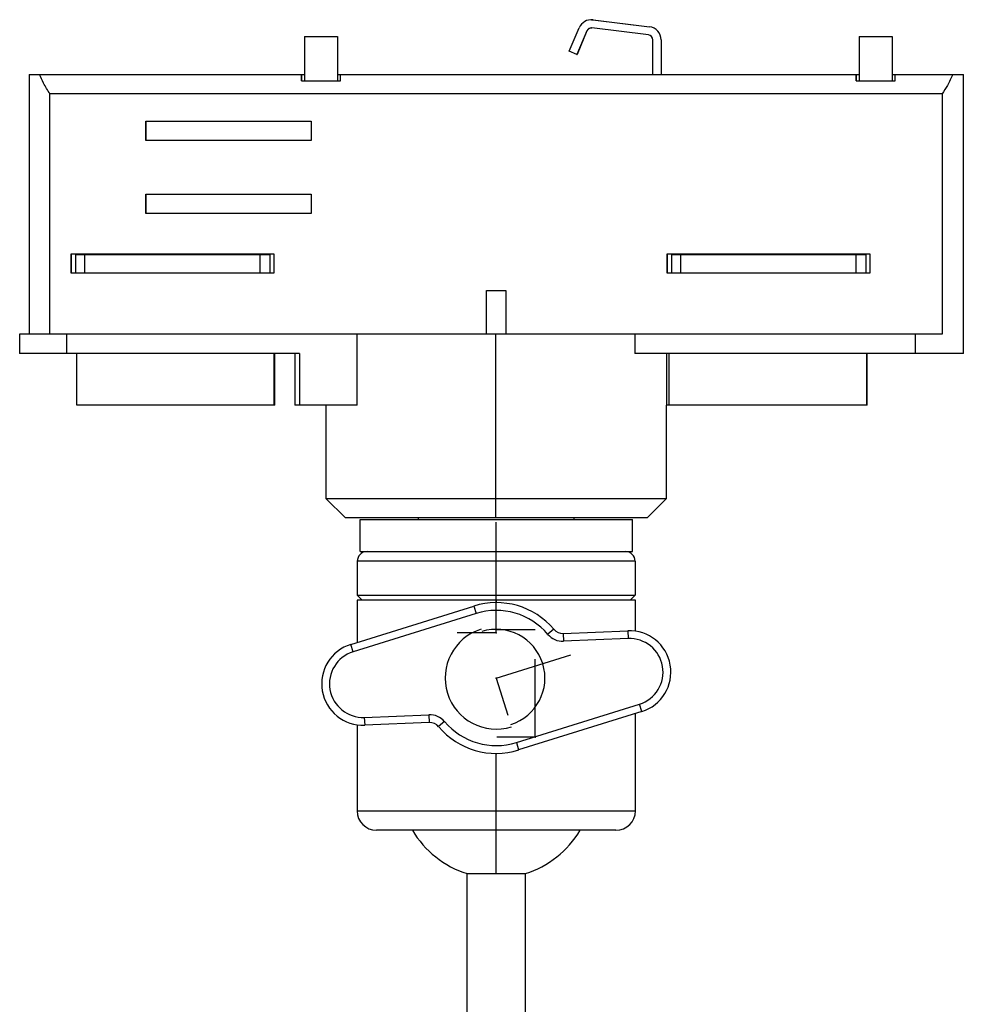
# Model space of a CAD drawing. Header units: millimetres. Extents: x -466 to -209, y 82 to 285.
# Tile 8 of 8: x -313 to -216, y 184 to 285. Entities that reach past the tile are written whole.
import ezdxf

# ---------------------------------------------------------------- set-up
doc = ezdxf.new("R2010")
doc.units = ezdxf.units.MM
doc.header["$PDSIZE"] = -1

msp = doc.modelspace()

# ---------------------------------------------------------------- linework, layer by layer
at = {"color": 7, "linetype": 'Continuous', "lineweight": 25}
for p, q in [((-253.89, 284.75), (-253.9, 284.75)), ((-253.89, 284.75), (-253.72, 284.74)), ((-253.73, 284.74), (-247.93, 284.03)), ((-253.72, 284.74), (-253.73, 284.74)), ((-253.72, 284.74), (-247.92, 284.03)), ((-256.17, 281.51), (-255.14, 283.93)), ((-254.36, 283.6), (-255.39, 281.18)), ((-254.35, 283.6), (-255.37, 281.18)), ((-254.35, 283.6), (-254.36, 283.6)), ((-248.03, 283.19), (-253.84, 283.9)), ((-247.93, 284.03), (-247.92, 284.03)), ((-283.39, 283.03), (-283.39, 278.48)), ((-283.39, 283.03), (-279.98, 283.03)), ((-279.99, 283.03), (-279.99, 278.48)), ((-279.98, 283.03), (-279.98, 278.48)), ((-247.59, 279.13), (-247.59, 282.69)), ((-246.74, 282.69), (-246.74, 279.13)), ((-246.73, 282.69), (-246.74, 282.69)), ((-246.73, 282.69), (-246.73, 279.13)), ((-226.39, 283.03), (-222.98, 283.03)), ((-226.39, 283.03), (-226.39, 278.48)), ((-222.99, 283.03), (-222.99, 278.48)), ((-222.98, 283.03), (-222.98, 278.48)), ((-255.39, 281.18), (-256.17, 281.51)), ((-255.39, 281.18), (-255.37, 281.18)), ((-311.67, 279.13), (-311.67, 252.43)), ((-311.67, 279.13), (-283.39, 279.13)), ((-283.69, 279.13), (-283.69, 278.48)), ((-283.69, 278.48), (-279.69, 278.48)), ((-283.68, 278.48), (-283.68, 279.13)), ((-279.98, 279.13), (-226.39, 279.13)), ((-279.69, 278.48), (-279.69, 279.13)), ((-226.69, 279.13), (-226.69, 278.48)), ((-226.69, 278.48), (-222.69, 278.48)), ((-226.68, 278.48), (-226.68, 279.13)), ((-222.98, 279.13), (-215.67, 279.13)), ((-222.69, 278.48), (-222.69, 279.13)), ((-215.67, 250.43), (-215.67, 279.13)), ((-217.83, 277.13), (-309.55, 277.13)), ((-309.55, 252.43), (-309.55, 277.13)), ((-217.83, 277.13), (-217.83, 252.43)), ((-299.69, 272.33), (-299.69, 274.33)), ((-299.69, 274.33), (-282.69, 274.33)), ((-299.66, 272.33), (-299.66, 274.33)), ((-282.69, 274.33), (-282.69, 272.33)), ((-282.69, 272.33), (-299.69, 272.33)), ((-299.69, 264.83), (-299.69, 266.83)), ((-299.69, 266.83), (-282.69, 266.83)), ((-299.66, 264.83), (-299.66, 266.83)), ((-282.69, 266.83), (-282.69, 264.83)), ((-282.69, 264.83), (-299.69, 264.83)), ((-307.34, 258.68), (-307.34, 260.68)), ((-307.34, 260.68), (-286.54, 260.68)), ((-307.31, 258.68), (-307.31, 260.68)), ((-306.92, 260.63), (-306.92, 258.73)), ((-306.92, 260.63), (-286.92, 260.63)), ((-305.94, 258.73), (-305.94, 260.63)), ((-287.94, 258.73), (-287.94, 260.63)), ((-286.92, 258.73), (-286.92, 260.63)), ((-286.92, 258.73), (-286.92, 260.63)), ((-286.54, 260.68), (-286.54, 258.68)), ((-246.09, 258.68), (-246.09, 260.68)), ((-246.09, 260.68), (-225.29, 260.68)), ((-246.06, 258.68), (-246.06, 260.68)), ((-245.67, 260.63), (-245.67, 258.73)), ((-245.67, 260.63), (-225.67, 260.63)), ((-244.69, 258.73), (-244.69, 260.63)), ((-226.69, 258.73), (-226.69, 260.63)), ((-225.67, 258.73), (-225.67, 260.63)), ((-225.67, 258.73), (-225.67, 260.63)), ((-225.29, 260.68), (-225.29, 258.68)), ((-286.54, 258.68), (-307.34, 258.68)), ((-306.92, 258.73), (-286.92, 258.73)), ((-225.29, 258.68), (-246.09, 258.68)), ((-245.67, 258.73), (-225.67, 258.73)), ((-264.69, 252.43), (-264.69, 256.93)), ((-264.69, 256.93), (-262.69, 256.93)), ((-264.68, 252.43), (-264.68, 256.93)), ((-262.69, 256.93), (-262.69, 252.43)), ((-312.65, 252.43), (-312.65, 250.43)), ((-217.83, 252.43), (-312.65, 252.43)), ((-307.79, 250.43), (-307.79, 252.43)), ((-277.95, 245.13), (-277.95, 252.43)), ((-263.72, 235.53), (-263.72, 252.43)), ((-249.44, 252.43), (-249.44, 250.43)), ((-220.58, 250.43), (-220.58, 252.43)), ((-283.88, 250.43), (-312.65, 250.43)), ((-306.79, 245.13), (-306.79, 250.43)), ((-286.49, 245.13), (-286.49, 250.43)), ((-286.44, 245.13), (-286.44, 250.43)), ((-284.38, 250.43), (-284.38, 245.13)), ((-283.88, 250.43), (-283.88, 245.13)), ((-215.67, 250.43), (-249.44, 250.43)), ((-246.17, 250.43), (-246.17, 245.13)), ((-245.89, 245.13), (-245.89, 250.43)), ((-225.59, 245.13), (-225.59, 250.43)), ((-225.55, 245.13), (-225.55, 250.43)), ((-286.44, 245.13), (-306.79, 245.13)), ((-277.95, 245.13), (-284.38, 245.13)), ((-281.17, 245.13), (-281.17, 235.53)), ((-246.17, 235.53), (-246.17, 245.13)), ((-225.55, 245.13), (-246.17, 245.13)), ((-281.17, 235.53), (-279.17, 233.53)), ((-281.17, 235.53), (-246.17, 235.53)), ((-263.71, 233.53), (-263.72, 235.53)), ((-248.17, 233.53), (-246.17, 235.53)), ((-248.17, 233.53), (-279.17, 233.53)), ((-277.67, 230.08), (-277.67, 233.38)), ((-277.67, 233.38), (-249.67, 233.38)), ((-271.67, 233.38), (-271.67, 233.53)), ((-255.67, 233.38), (-255.67, 233.53)), ((-249.67, 230.08), (-249.67, 233.38)), ((-277.67, 230.08), (-249.67, 230.08)), ((-249.4, 229.08), (-277.95, 229.08)), ((-277.95, 229.08), (-277.95, 225.58)), ((-249.4, 229.08), (-249.4, 225.58)), ((-277.97, 225.08), (-277.97, 220.74)), ((-249.37, 225.08), (-277.97, 225.08)), ((-277.95, 225.58), (-249.4, 225.58)), ((-277.45, 225.08), (-277.95, 225.58)), ((-263.67, 225.08), (-263.67, 224.83)), ((-249.9, 225.08), (-249.4, 225.58)), ((-249.37, 221.89), (-249.37, 225.08)), ((-278.63, 220.54), (-265.98, 224.48)), ((-265.74, 223.72), (-278.39, 219.77)), ((-265.98, 224.48), (-265.74, 223.72)), ((-257.76, 222.09), (-258.37, 221.57)), ((-256.79, 221.66), (-250.15, 221.93)), ((-250.15, 221.93), (-250.12, 221.13)), ((-256.79, 221.66), (-256.76, 220.86)), ((-250.12, 221.13), (-256.76, 220.86)), ((-278.39, 219.77), (-278.63, 220.54)), ((-261.6, 210.45), (-248.96, 214.39)), ((-248.72, 213.63), (-261.37, 209.68)), ((-248.72, 213.63), (-248.96, 214.39)), ((-277.23, 213.03), (-270.59, 213.3)), ((-277.23, 213.03), (-277.19, 212.23)), ((-270.59, 213.3), (-270.56, 212.5)), ((-268.98, 212.6), (-269.59, 212.08)), ((-249.37, 203.43), (-249.37, 213.42)), ((-277.97, 212.27), (-277.97, 203.43)), ((-270.56, 212.5), (-277.19, 212.23)), ((-261.6, 210.45), (-261.37, 209.68)), ((-263.67, 196.97), (-263.67, 209.33)), ((-277.97, 203.43), (-249.37, 203.43)), ((-251.37, 201.43), (-275.97, 201.43)), ((-266.67, 196.97), (-260.67, 196.97)), ((-266.67, 169.97), (-266.67, 196.97)), ((-260.67, 169.97), (-260.67, 196.97))]:
    msp.add_line(p, q, dxfattribs=at)
at = {"color": 7, "linetype": 'Continuous'}
for p, q in [((-263.67, 225.08), (-263.67, 233.11)), ((-263.67, 225.08), (-263.67, 233.11)), ((-263.67, 222.08), (-263.67, 230.11)), ((-263.67, 221.73), (-263.67, 229.76)), ((-263.67, 225.08), (-267.69, 225.08)), ((-263.67, 225.08), (-263.66, 225.08)), ((-263.67, 221.73), (-267.69, 221.73)), ((-263.67, 222.08), (-259.66, 222.08)), ((-263.67, 217.08), (-256.01, 219.47)), ((-259.68, 211), (-259.68, 219.02)), ((-263.67, 217.08), (-262.48, 213.25)), ((-259.68, 211), (-263.62, 211))]:
    msp.add_line(p, q, dxfattribs=at)
at = {"color": 7, "linetype": 'Continuous', "lineweight": 25}
for centre, radius, start, end in [((-253.9, 283.4), 1.35, 83, 156.9691), ((-253.9, 283.4), 0.5, 83, 156.9691), ((-253.89, 283.4), 0.5, 90, 156.9691), ((-248.09, 282.69), 1.35, 359.9999, 82.9999), ((-248.08, 282.69), 1.35, 359.9999, 82.9999), ((-248.09, 282.69), 0.5, 359.9999, 82.9999), ((-276.95, 229.08), 1, 90.0001, 180.0001), ((-250.4, 229.08), 1, 359.9999, 89.9999), ((-263.67, 217.08), 7.75, 40.2241, 107.318), ((-263.67, 217.08), 6.95, 40.2241, 107.318), ((-263.67, 217.08), 5.25, 107.318, 287.318), ((-263.67, 217.08), 5, 287.318, 107.318), ((-256.84, 222.86), 1.2, 220.2241, 272.318), ((-249.98, 217.69), 4.25, 287.318, 92.318), ((-256.84, 222.86), 2, 220.2241, 272.318), ((-249.98, 217.69), 3.45, 287.318, 92.318), ((-277.36, 216.48), 4.25, 107.318, 272.318), ((-277.36, 216.48), 3.45, 107.318, 272.318), ((-270.51, 211.3), 2, 40.2241, 92.318), ((-263.67, 217.08), 6.95, 220.2241, 287.318), ((-270.51, 211.3), 1.2, 40.2241, 92.318), ((-263.67, 217.08), 7.75, 220.2241, 287.318), ((-275.97, 203.43), 2, 180, 270), ((-251.37, 203.43), 2, 270, 0), ((-263.67, 206.51), 10, 210.5002, 252.5424), ((-263.67, 206.51), 10, 287.4576, 329.4998)]:
    msp.add_arc(centre, radius, start, end, dxfattribs=at)
for points, knots in [([(-309.55, 277.13), (-309.77, 277.5), (-310.18, 278.15), (-310.49, 278.83), (-310.62, 279.13)], [0, 0, 0, 0, 0.554965, 1, 1, 1, 1]), ([(-216.75, 279.13), (-216.93, 278.75), (-217.24, 278.07), (-217.65, 277.42), (-217.83, 277.13)], [0, 0, 0, 0, 0.565117, 1, 1, 1, 1])]:
    msp.add_open_spline(points, degree=3, knots=knots, dxfattribs=at)
at = {"color": 7, "linetype": 'Continuous'}
for p in [(-263.67, 225.08), (-263.67, 225.08), (-263.67, 222.08), (-263.67, 221.73), (-263.67, 217.08), (-259.68, 211)]:
    msp.add_point(p, dxfattribs=at)

doc.saveas('drawing.dxf')
